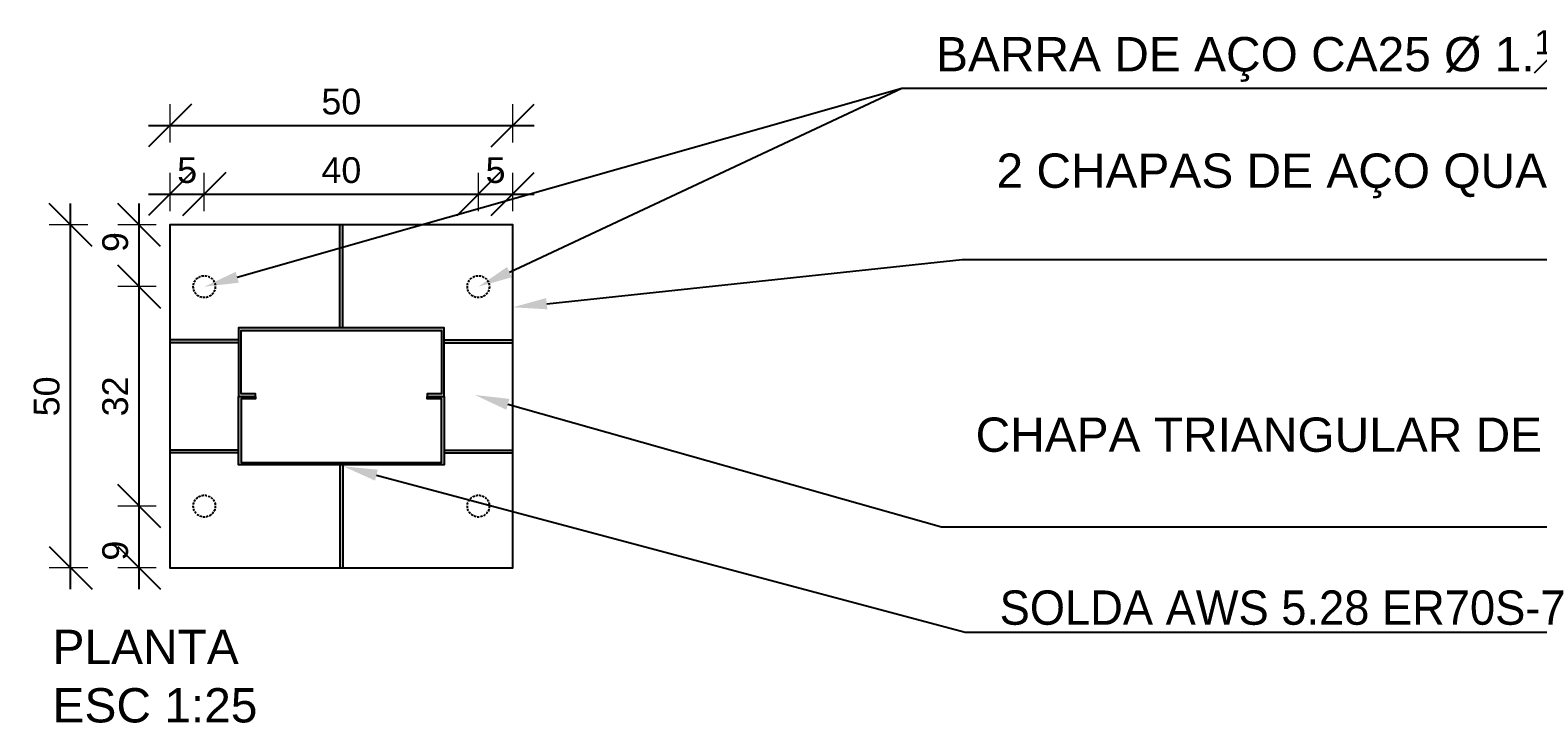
# Model space of a CAD drawing. Header units: millimetres. Extents: x 10906 to 25863, y 1966 to 4861.
# Tile 162 of 163: x 25395 to 25615, y 2965 to 3065. Entities that reach past the tile are written whole.
import ezdxf
from ezdxf import colors
from ezdxf.entities.mleader import LeaderData, LeaderLine
from ezdxf.math import Vec2, Vec3

# ---------------------------------------------------------------- set-up
doc = ezdxf.new("R2010")
doc.units = ezdxf.units.MM
doc.linetypes.add('DASHED2', pattern=[9.525, 6.35, -3.175])
doc.layers.add('COTAS', color=4, linetype='Continuous', lineweight=20)
doc.layers.add('DT-Textos', color=7, linetype='Continuous', lineweight=5)
for name, color, linetype in [('FUNDAÇÃO', 7, 'Continuous'), ('PILARES', 3, 'Continuous'), ('TEXTO', 7, 'Continuous')]:
    doc.layers.add(name, color=color, linetype=linetype)
doc.styles.add('2', font='arial.ttf', dxfattribs={"height": 2})
doc.styles.add('Annotative', font='arial.ttf')
doc.styles.add('Arial', font='arial.ttf')
doc.dimstyles.new('MURILO', dxfattribs={"dimscale": 0, "dimtxt": 1.5, "dimasz": 2.5, "dimexe": 1.25, "dimexo": 0, "dimtad": 1, "dimtxsty": 'Annotative', "dimblk": 'OBLIQUE', "dimcen": 2.5, "dimdle": 1.25, "dimclrd": 256, "dimclre": 256, "dimclrt": 7, "dimadec": 0, "dimazin": 0, "dimtfac": 1, "dimtmove": 0, "dimatfit": 3, "dimldrblk": 'OBLIQUE', "dimfxl": 1, "dimfxlon": 1, "dimtfillclr": 5, "dimlwe": -1, "dimarcsym": 0})

# ---------------------------------------------------------------- blocks, each defined once
blk = doc.blocks.new('_Oblique')
at = {"color": 0, "linetype": 'ByBlock', "lineweight": -2}
blk.add_line((-0.5, -0.5), (0.5, 0.5), dxfattribs=at)
blk = doc.blocks.new('*D1021')
at = {"layer": 'COTAS', "lineweight": -2, "transparency": 16777216}
blk.add_line((25411.25, 2992.43), (25411.25, 3030.68), dxfattribs=at)
at = {"layer": 'COTAS', "transparency": 16777216}
for p, q in [((25413.75, 3027.56), (25408.12, 3027.56)), ((25413.75, 2995.56), (25408.12, 2995.56))]:
    blk.add_line(p, q, dxfattribs=at)
at = {"layer": 'Defpoints', "color": 0, "transparency": 16777216}
for p in [(25411.25, 3027.56), (25420.75, 3027.56), (25420.75, 2995.56)]:
    blk.add_point(p, dxfattribs=at)
at = {"layer": 'COTAS', "lineweight": -2, "transparency": 16777216, "xscale": 6.25, "yscale": 6.25, "zscale": 6.25}
for p, rotation in [((25411.25, 3027.56), 90), ((25411.25, 2995.56), 270)]:
    blk.add_blockref('_Oblique', p, dxfattribs=dict(at, rotation=rotation))
at = {"layer": 'COTAS', "color": 7, "transparency": 16777216, "insert": (25407.77, 3011.56), "char_height": 3.75, "attachment_point": 5, "rotation": 90, "style": 'Annotative'}
blk.add_mtext('32', dxfattribs=at)
blk = doc.blocks.new('*D1024')
at = {"layer": 'COTAS', "transparency": 16777216}
for p, q in [((25460.75, 3038.56), (25460.75, 3044.18)), ((25465.75, 3038.56), (25465.75, 3044.18))]:
    blk.add_line(p, q, dxfattribs=at)
at = {"layer": 'COTAS', "lineweight": -2, "transparency": 16777216}
blk.add_line((25457.62, 3041.06), (25468.87, 3041.06), dxfattribs=at)
at = {"layer": 'Defpoints', "color": 0, "transparency": 16777216}
for p in [(25465.75, 3041.06), (25465.75, 3036.56), (25460.75, 3027.56)]:
    blk.add_point(p, dxfattribs=at)
at = {"layer": 'COTAS', "lineweight": -2, "transparency": 16777216, "xscale": 6.25, "yscale": 6.25, "zscale": 6.25, "rotation": 180}
blk.add_blockref('_Oblique', (25460.75, 3041.06), dxfattribs=at)
at = {"layer": 'COTAS', "lineweight": -2, "transparency": 16777216, "xscale": 6.25, "yscale": 6.25, "zscale": 6.25}
blk.add_blockref('_Oblique', (25465.75, 3041.06), dxfattribs=at)
at = {"layer": 'COTAS', "color": 7, "transparency": 16777216, "insert": (25463.25, 3044.53), "char_height": 3.75, "attachment_point": 5, "style": 'Annotative'}
blk.add_mtext('5', dxfattribs=at)
blk = doc.blocks.new('*D1025')
at = {"layer": 'COTAS', "transparency": 16777216}
for p, q in [((25415.75, 3038.56), (25415.75, 3044.18)), ((25420.75, 3038.56), (25420.75, 3044.18))]:
    blk.add_line(p, q, dxfattribs=at)
at = {"layer": 'COTAS', "lineweight": -2, "transparency": 16777216}
blk.add_line((25412.62, 3041.06), (25423.87, 3041.06), dxfattribs=at)
at = {"layer": 'Defpoints', "color": 0, "transparency": 16777216}
for p in [(25420.75, 3041.06), (25415.75, 3036.56), (25420.75, 3027.56)]:
    blk.add_point(p, dxfattribs=at)
at = {"layer": 'COTAS', "lineweight": -2, "transparency": 16777216, "xscale": 6.25, "yscale": 6.25, "zscale": 6.25, "rotation": 180}
blk.add_blockref('_Oblique', (25415.75, 3041.06), dxfattribs=at)
at = {"layer": 'COTAS', "lineweight": -2, "transparency": 16777216, "xscale": 6.25, "yscale": 6.25, "zscale": 6.25}
blk.add_blockref('_Oblique', (25420.75, 3041.06), dxfattribs=at)
at = {"layer": 'COTAS', "color": 7, "transparency": 16777216, "insert": (25418.25, 3044.53), "char_height": 3.75, "attachment_point": 5, "style": 'Annotative'}
blk.add_mtext('5', dxfattribs=at)
blk = doc.blocks.new('*D1026')
at = {"layer": 'COTAS', "lineweight": -2, "transparency": 16777216}
blk.add_line((25401.25, 2983.43), (25401.25, 3039.68), dxfattribs=at)
at = {"layer": 'COTAS', "transparency": 16777216}
for p, q in [((25403.75, 3036.56), (25398.12, 3036.56)), ((25403.75, 2986.56), (25398.12, 2986.56))]:
    blk.add_line(p, q, dxfattribs=at)
at = {"layer": 'Defpoints', "color": 0, "transparency": 16777216}
for p in [(25401.25, 3036.56), (25415.75, 3036.56), (25415.75, 2986.56)]:
    blk.add_point(p, dxfattribs=at)
at = {"layer": 'COTAS', "lineweight": -2, "transparency": 16777216, "xscale": 6.25, "yscale": 6.25, "zscale": 6.25}
for p, rotation in [((25401.25, 3036.56), 90), ((25401.25, 2986.56), 270)]:
    blk.add_blockref('_Oblique', p, dxfattribs=dict(at, rotation=rotation))
at = {"layer": 'COTAS', "color": 7, "transparency": 16777216, "insert": (25397.77, 3011.56), "char_height": 3.75, "attachment_point": 5, "rotation": 90, "style": 'Annotative'}
blk.add_mtext('50', dxfattribs=at)
blk = doc.blocks.new('*D1027')
at = {"layer": 'COTAS', "transparency": 16777216}
for p, q in [((25420.75, 3038.56), (25420.75, 3044.18)), ((25460.75, 3038.56), (25460.75, 3044.18))]:
    blk.add_line(p, q, dxfattribs=at)
at = {"layer": 'COTAS', "lineweight": -2, "transparency": 16777216}
blk.add_line((25417.62, 3041.06), (25463.87, 3041.06), dxfattribs=at)
at = {"layer": 'Defpoints', "color": 0, "transparency": 16777216}
for p in [(25460.75, 3041.06), (25420.75, 3027.56), (25460.75, 3027.56)]:
    blk.add_point(p, dxfattribs=at)
at = {"layer": 'COTAS', "lineweight": -2, "transparency": 16777216, "xscale": 6.25, "yscale": 6.25, "zscale": 6.25, "rotation": 180}
blk.add_blockref('_Oblique', (25420.75, 3041.06), dxfattribs=at)
at = {"layer": 'COTAS', "lineweight": -2, "transparency": 16777216, "xscale": 6.25, "yscale": 6.25, "zscale": 6.25}
blk.add_blockref('_Oblique', (25460.75, 3041.06), dxfattribs=at)
at = {"layer": 'COTAS', "color": 7, "transparency": 16777216, "insert": (25440.75, 3044.53), "char_height": 3.75, "attachment_point": 5, "style": 'Annotative'}
blk.add_mtext('40', dxfattribs=at)
blk = doc.blocks.new('*D1028')
at = {"layer": 'COTAS', "transparency": 16777216}
for p, q in [((25415.75, 3048.56), (25415.75, 3054.18)), ((25465.75, 3048.56), (25465.75, 3054.18))]:
    blk.add_line(p, q, dxfattribs=at)
at = {"layer": 'COTAS', "lineweight": -2, "transparency": 16777216}
blk.add_line((25412.62, 3051.06), (25468.87, 3051.06), dxfattribs=at)
at = {"layer": 'Defpoints', "color": 0, "transparency": 16777216}
for p in [(25465.75, 3051.06), (25415.75, 3036.56), (25465.75, 3036.56)]:
    blk.add_point(p, dxfattribs=at)
at = {"layer": 'COTAS', "lineweight": -2, "transparency": 16777216, "xscale": 6.25, "yscale": 6.25, "zscale": 6.25, "rotation": 180}
blk.add_blockref('_Oblique', (25415.75, 3051.06), dxfattribs=at)
at = {"layer": 'COTAS', "lineweight": -2, "transparency": 16777216, "xscale": 6.25, "yscale": 6.25, "zscale": 6.25}
blk.add_blockref('_Oblique', (25465.75, 3051.06), dxfattribs=at)
at = {"layer": 'COTAS', "color": 7, "transparency": 16777216, "insert": (25440.75, 3054.53), "char_height": 3.75, "attachment_point": 5, "style": 'Annotative'}
blk.add_mtext('50', dxfattribs=at)
blk = doc.blocks.new('*D1029')
at = {"layer": 'COTAS', "lineweight": -2, "transparency": 16777216}
blk.add_line((25411.25, 2983.43), (25411.25, 2998.68), dxfattribs=at)
at = {"layer": 'COTAS', "transparency": 16777216}
for p, q in [((25413.75, 2995.56), (25408.12, 2995.56)), ((25413.75, 2986.56), (25408.12, 2986.56))]:
    blk.add_line(p, q, dxfattribs=at)
at = {"layer": 'Defpoints', "color": 0, "transparency": 16777216}
for p in [(25411.25, 2995.56), (25420.75, 2995.56), (25415.75, 2986.56)]:
    blk.add_point(p, dxfattribs=at)
at = {"layer": 'COTAS', "lineweight": -2, "transparency": 16777216, "xscale": 6.25, "yscale": 6.25, "zscale": 6.25}
for p, rotation in [((25411.25, 2995.56), 90), ((25411.25, 2986.56), 270)]:
    blk.add_blockref('_Oblique', p, dxfattribs=dict(at, rotation=rotation))
at = {"layer": 'COTAS', "color": 7, "transparency": 16777216, "insert": (25407.77, 2989.06), "char_height": 3.75, "attachment_point": 5, "rotation": 90, "style": 'Annotative'}
blk.add_mtext('9', dxfattribs=at)
blk = doc.blocks.new('*D1030')
at = {"layer": 'COTAS', "lineweight": -2, "transparency": 16777216}
blk.add_line((25411.25, 3024.43), (25411.25, 3039.68), dxfattribs=at)
at = {"layer": 'COTAS', "transparency": 16777216}
for p, q in [((25413.75, 3036.56), (25408.12, 3036.56)), ((25413.75, 3027.56), (25408.12, 3027.56))]:
    blk.add_line(p, q, dxfattribs=at)
at = {"layer": 'Defpoints', "color": 0, "transparency": 16777216}
for p in [(25411.25, 3036.56), (25415.75, 3036.56), (25420.75, 3027.56)]:
    blk.add_point(p, dxfattribs=at)
at = {"layer": 'COTAS', "lineweight": -2, "transparency": 16777216, "xscale": 6.25, "yscale": 6.25, "zscale": 6.25}
for p, rotation in [((25411.25, 3036.56), 90), ((25411.25, 3027.56), 270)]:
    blk.add_blockref('_Oblique', p, dxfattribs=dict(at, rotation=rotation))
at = {"layer": 'COTAS', "color": 7, "transparency": 16777216, "insert": (25407.77, 3034.06), "char_height": 3.75, "attachment_point": 5, "rotation": 90, "style": 'Annotative'}
blk.add_mtext('9', dxfattribs=at)

msp = doc.modelspace()

# ---------------------------------------------------------------- hatches: boundary and pattern name
at = {"layer": 'PILARES'}
h = msp.add_hatch(color=256, dxfattribs=at)
h.dxf.hatch_style = 1
h.paths.add_polyline_path([(25440.53876, 3036.55713), (25440.53876, 3021.55713), (25440.95676, 3021.55713), (25440.95676, 3036.55713)])
h = msp.add_hatch(color=256, dxfattribs=at)
h.dxf.hatch_style = 1
h.paths.add_polyline_path([(25425.74776, 3021.55713), (25425.74776, 3011.55713), (25428.24776, 3011.55713), (25428.24776, 3011.93213), (25426.12276, 3011.93213), (25426.12276, 3021.18213), (25455.37276, 3021.18213), (25455.37276, 3011.93213), (25453.24776, 3011.93213), (25453.24776, 3011.55713), (25455.74776, 3011.55713), (25455.74776, 3021.55713)])
h = msp.add_hatch(color=256, dxfattribs=at)
h.dxf.hatch_style = 1
h.paths.add_polyline_path([(25415.74776, 3019.80713), (25425.74776, 3019.80713), (25425.74776, 3019.38913), (25415.74776, 3019.38913)])
h = msp.add_hatch(color=256, dxfattribs=at)
h.dxf.hatch_style = 1
h.paths.add_polyline_path([(25465.74776, 3019.80713), (25455.74776, 3019.80713), (25455.74776, 3019.38913), (25465.74776, 3019.38913)])
h = msp.add_hatch(color=256, dxfattribs=at)
h.dxf.hatch_style = 1
h.paths.add_polyline_path([(25453.24776, 3011.55713), (25453.24776, 3011.18213), (25455.37276, 3011.18213), (25455.37276, 3001.93213), (25426.12276, 3001.93213), (25426.12276, 3011.18213), (25428.24776, 3011.18213), (25428.24776, 3011.55713), (25425.74776, 3011.55713), (25425.74776, 3001.55713), (25455.74776, 3001.55713), (25455.74776, 3011.55713)])
h = msp.add_hatch(color=256, dxfattribs=at)
h.dxf.hatch_style = 1
h.paths.add_polyline_path([(25415.74776, 3003.72513), (25425.74776, 3003.72513), (25425.74776, 3003.30713), (25415.74776, 3003.30713)])
h = msp.add_hatch(color=256, dxfattribs=at)
h.dxf.hatch_style = 1
h.paths.add_polyline_path([(25465.74776, 3003.72513), (25455.74776, 3003.72513), (25455.74776, 3003.30713), (25465.74776, 3003.30713)])
h = msp.add_hatch(color=256, dxfattribs=at)
h.dxf.hatch_style = 1
h.paths.add_polyline_path([(25440.53876, 2986.55713), (25440.53876, 3001.55713), (25440.95676, 3001.55713), (25440.95676, 2986.55713)])

# ---------------------------------------------------------------- linework, layer by layer
at = {"layer": 'FUNDAÇÃO'}
msp.add_lwpolyline([(25465.74776, 2986.55713), (25465.74776, 3036.55713), (25415.74776, 3036.55713), (25415.74776, 2986.55713)], close=True, dxfattribs=at)
at = {"layer": 'FUNDAÇÃO', "color": 251}
msp.add_lwpolyline([(25415.74776, 2986.55713), (25465.74776, 2986.55713), (25465.74776, 3036.55713), (25415.74776, 3036.55713)], close=True, dxfattribs=at)
at = {"layer": 'FUNDAÇÃO', "linetype": 'DASHED2', "ltscale": 0.05}
for centre in [(25420.74776, 3027.55713), (25460.74776, 3027.55713), (25420.74776, 2995.55713), (25460.74776, 2995.55713)]:
    msp.add_circle(centre, 1.6, dxfattribs=at)
at = {"layer": 'PILARES'}
for p, q in [((25440.53876, 3021.55713), (25440.53876, 3036.55713)), ((25440.95676, 3021.55713), (25440.95676, 3036.55713)), ((25425.74776, 3019.80713), (25415.74776, 3019.80713)), ((25425.74776, 3019.38913), (25415.74776, 3019.38913)), ((25455.74776, 3019.80713), (25465.74776, 3019.80713)), ((25455.74776, 3019.38913), (25465.74776, 3019.38913)), ((25425.74776, 3003.72513), (25415.74776, 3003.72513)), ((25425.74776, 3003.30713), (25415.74776, 3003.30713)), ((25455.74776, 3003.72513), (25465.74776, 3003.72513)), ((25455.74776, 3003.30713), (25465.74776, 3003.30713)), ((25440.53876, 3001.55713), (25440.53876, 2986.55713)), ((25440.95676, 3001.55713), (25440.95676, 2986.55713))]:
    msp.add_line(p, q, dxfattribs=at)
for points in [[(25453.24776, 3011.55713), (25455.74776, 3011.55713), (25455.74776, 3021.55713), (25425.74776, 3021.55713), (25425.74776, 3011.55713), (25428.24776, 3011.55713), (25428.24776, 3011.93213), (25426.12276, 3011.93213), (25426.12276, 3021.18213), (25455.37276, 3021.18213), (25455.37276, 3011.93213), (25453.24776, 3011.93213)], [(25453.24776, 3011.55713), (25455.74776, 3011.55713), (25455.74776, 3001.55713), (25425.74776, 3001.55713), (25425.74776, 3011.55713), (25428.24776, 3011.55713), (25428.24776, 3011.18213), (25426.12276, 3011.18213), (25426.12276, 3001.93213), (25455.37276, 3001.93213), (25455.37276, 3011.18213), (25453.24776, 3011.18213)]]:
    msp.add_lwpolyline(points, close=True, dxfattribs=at)

# ---------------------------------------------------------------- texts
at = {"layer": 'DT-Textos', "char_height": 5, "attachment_point": 7, "line_spacing_factor": 0.798, "style": 'Arial'}
for s, insert, width in [('PLANTA', (25398.61006, 2972.52798), 64.6529765), ('ESC 1:25', (25398.61006, 2963.93798), 71.1369388)]:
    msp.add_mtext(s, dxfattribs=dict(at, insert=insert, width=width))

# ---------------------------------------------------------------- dimensions: what is measured, and where the dimension line sits
at = {"layer": 'COTAS'}
for base, p1, p2, picture, middle in [((25465.74776, 3051.05713), (25415.74776, 3036.55713), (25465.74776, 3036.55713), '*D1028', (25440.74776, 3054.53428)), ((25460.74776, 3041.05713), (25420.74776, 3027.55713), (25460.74776, 3027.55713), '*D1027', (25440.74776, 3044.53428))]:
    dim = msp.add_linear_dim(base=base, p1=p1, p2=p2, dimstyle='MURILO', override={"dimscale": 0, "dimtix": 0, "dimtofl": 1, "dimtmove": 0, "dimatfit": 3}, dxfattribs=at)
    dim.commit()
    dim.dimension.update_dxf_attribs({"geometry": picture, "text_midpoint": middle})
for base, p1, p2, override, picture, middle in [((25420.74776, 3041.05713), (25415.74776, 3036.55713), (25420.74776, 3027.55713), {"dimscale": 0, "dimtix": 0, "dimtofl": 1, "dimtmove": 0, "dimatfit": 3}, '*D1025', (25418.24776, 3041.05713)), ((25465.74776, 3041.05713), (25460.74776, 3027.55713), (25465.74776, 3036.55713), {"dimscale": 0, "dimtix": 0, "dimtofl": 1, "dimtmove": 1, "dimatfit": 3}, '*D1024', (25463.24776, 3041.05713))]:
    dim = msp.add_linear_dim(base=base, p1=p1, p2=p2, dimstyle='MURILO', override=override, dxfattribs=at)
    dim.commit()
    dim.dimension.update_dxf_attribs({"geometry": picture, "text_midpoint": middle, "dimtype": 160})
dim = msp.add_linear_dim(base=(25401.24776, 3036.55713), p1=(25415.74776, 2986.55713), p2=(25415.74776, 3036.55713), angle=90, dimstyle='MURILO', dxfattribs=at)
dim.commit()
dim.dimension.update_dxf_attribs({"geometry": '*D1026', "text_midpoint": (25397.77061, 3011.55713)})
for base, p1, p2, override, picture, middle in [((25411.24776, 3036.55713), (25420.74776, 3027.55713), (25415.74776, 3036.55713), {"dimscale": 0, "dimtix": 0, "dimtofl": 1, "dimtmove": 1, "dimatfit": 3}, '*D1030', (25411.24776, 3034.05713)), ((25411.24776, 2995.55713), (25415.74776, 2986.55713), (25420.74776, 2995.55713), {"dimscale": 0, "dimtix": 0, "dimtofl": 1, "dimtmove": 0, "dimatfit": 3}, '*D1029', (25411.24776, 2989.05713))]:
    dim = msp.add_linear_dim(base=base, p1=p1, p2=p2, angle=90, dimstyle='MURILO', override=override, dxfattribs=at)
    dim.commit()
    dim.dimension.update_dxf_attribs({"geometry": picture, "text_midpoint": middle, "dimtype": 160})
dim = msp.add_linear_dim(base=(25411.24776, 3027.55713), p1=(25420.74776, 2995.55713), p2=(25420.74776, 3027.55713), angle=90, dimstyle='MURILO', override={"dimscale": 0, "dimtix": 0, "dimtofl": 1, "dimtmove": 0, "dimatfit": 3}, dxfattribs=at)
dim.commit()
dim.dimension.update_dxf_attribs({"geometry": '*D1021', "text_midpoint": (25407.76933, 3011.55713)})

# ---------------------------------------------------------------- leaders
at = {"layer": 'TEXTO'}
ml = msp.add_multileader_mtext('Standard', dxfattribs=at)
ml.set_content('\\A1;BARRA DE AÇO CA25 %%C 1.{\\H0.7x;\\S1#4;}" C = 50cm', color=7, style='2')
ml.set_leader_properties(color=256, linetype='ByLayer', lineweight=-1)
ml.build(insert=Vec2(0, 0))
ml.multileader.update_dxf_attribs({"has_dogleg": 0, "text_left_attachment_type": 5, "text_right_attachment_type": 5, "dogleg_length": 0, "arrow_head_size": 5, "scale": 2.5})
ctx = ml.context
ctx.base_point, ctx.scale, ctx.char_height, ctx.arrow_head_size, ctx.landing_gap_size, ctx.plane_origin = Vec3(25522.53009, 3056.51457), 2.5, 5, 5, 5, Vec3(25455.74776, 3034.26164)
ctx.left_attachment, ctx.right_attachment = 5, 5
notes = []
notes.append((ctx, [(0, (1, 1, 0), (25522.53009, 3056.51457), (1, 0), 0, [(0, [(25420.74776, 3027.55713)], 0, [])])]))
ctx.mtext.insert, ctx.mtext.width, ctx.mtext.flow_direction = Vec3(25527.53009, 3064.96478), 134.2623649, 5
ml = msp.add_multileader_mtext('Standard', dxfattribs=at)
ml.set_content('\\A1;BARRA DE AÇO CA25 %%C 1.{\\H0.7x;\\S1#4;}" C = 50cm', color=7, style='2')
ml.set_leader_properties(color=256, linetype='ByLayer', lineweight=-1)
ml.build(insert=Vec2(0, 0))
ml.multileader.update_dxf_attribs({"has_dogleg": 0, "text_left_attachment_type": 5, "text_right_attachment_type": 5, "dogleg_length": 0, "arrow_head_size": 5, "scale": 2.5})
ctx = ml.context
ctx.base_point, ctx.scale, ctx.char_height, ctx.arrow_head_size, ctx.landing_gap_size, ctx.plane_origin = Vec3(25522.53009, 3056.51457), 2.5, 5, 5, 5, Vec3(25455.74776, 3024.72006)
ctx.left_attachment, ctx.right_attachment = 5, 5
notes.append((ctx, [(0, (1, 1, 0), (25522.53009, 3056.51457), (1, 0), 0, [(0, [(25460.74776, 3027.55713)], 0, [])])]))
ctx.mtext.insert, ctx.mtext.width, ctx.mtext.flow_direction = Vec3(25527.53009, 3064.96478), 134.2623649, 5
ml = msp.add_multileader_mtext('Standard', dxfattribs=at)
ml.set_content('\\A1;2 CHAPAS DE AÇO QUADRADA 50x50 cm # {\\H0.7x;\\S1#2;}"', color=7, style='2')
ml.set_leader_properties(color=256, linetype='ByLayer', lineweight=-1)
ml.build(insert=Vec2(0, 0))
ml.multileader.update_dxf_attribs({"has_dogleg": 0, "text_left_attachment_type": 5, "text_right_attachment_type": 5, "dogleg_length": 0, "arrow_head_size": 5, "scale": 2.5})
ctx = ml.context
ctx.base_point, ctx.scale, ctx.char_height, ctx.arrow_head_size, ctx.landing_gap_size, ctx.plane_origin = Vec3(25531.34333, 3031.5254), 2.5, 5, 5, 5, Vec3(25460.74776, 3020.45026)
ctx.left_attachment, ctx.right_attachment = 5, 5
notes.append((ctx, [(0, (1, 1, 0), (25531.34333, 3031.5254), (1, 0), 0, [(0, [(25465.74776, 3024.54784)], 0, [])])]))
ctx.mtext.insert, ctx.mtext.width, ctx.mtext.flow_direction = Vec3(25536.34333, 3047.97606), 97.1334096, 5
ml = msp.add_multileader_mtext('Standard', dxfattribs=at)
ml.set_content('\\A1;CHAPA TRIANGULAR DE REFORÇO # {\\H0.7x;\\S5#16;}"', color=7, style='2')
ml.set_leader_properties(color=256, linetype='ByLayer', lineweight=-1)
ml.build(insert=Vec2(0, 0))
ml.multileader.update_dxf_attribs({"has_dogleg": 0, "text_left_attachment_type": 5, "text_right_attachment_type": 5, "dogleg_length": 0, "arrow_head_size": 5, "scale": 2.5})
ctx = ml.context
ctx.base_point, ctx.scale, ctx.char_height, ctx.arrow_head_size, ctx.landing_gap_size, ctx.plane_origin = Vec3(25528.29604, 2992.53466), 2.5, 5, 5, 5, Vec3(25509.82033, 3011.45945)
ctx.left_attachment, ctx.right_attachment = 5, 5
notes.append((ctx, [(0, (1, 1, 0), (25528.29604, 2992.53466), (1, 0), 0, [(0, [(25460.23231, 3011.76613)], 0, [])])]))
ctx.mtext.insert, ctx.mtext.width, ctx.mtext.flow_direction = Vec3(25533.29604, 3009.47508), 85.6728309, 5
ml = msp.add_multileader_mtext('Standard', dxfattribs=at)
ml.set_content('{\\C256;SOLDA AWS 5.28 ER70S-7}', color=7, style='2')
ml.set_leader_properties(color=256, linetype='ByLayer', lineweight=-1)
ml.build(insert=Vec2(0, 0))
ml.multileader.update_dxf_attribs({"has_dogleg": 0, "text_left_attachment_type": 5, "text_right_attachment_type": 5, "dogleg_length": 0, "arrow_head_size": 5, "scale": 2.5})
ctx = ml.context
ctx.base_point, ctx.scale, ctx.char_height, ctx.arrow_head_size, ctx.landing_gap_size, ctx.plane_origin = Vec3(25531.78335, 2977.16859), 2.5, 5, 5, 5, Vec3(25437.96469, 3018.9013)
ctx.left_attachment, ctx.right_attachment = 5, 5
notes.append((ctx, [(1, (1, 1, 0), (25531.78335, 2977.16859), (1, 0), 0, [(0, [(25441.03776, 3001.35713)], 0, [])])]))
ctx.mtext.insert, ctx.mtext.width, ctx.mtext.flow_direction = Vec3(25536.78335, 2983.25727), 91.2028595, 5
for ctx, leaders in notes:
    for number, flags, end, landing, length, lines in leaders:
        leader = LeaderData()
        leader.index, (leader.has_last_leader_line, leader.has_dogleg_vector, leader.attachment_direction) = number, flags
        leader.last_leader_point, leader.dogleg_vector, leader.dogleg_length = Vec3(end), Vec3(landing), length
        for number, points, colour, breaks in lines:
            line = LeaderLine()
            line.index, line.vertices, line.color, line.breaks = number, Vec3.list(points), colors.encode_raw_color(colour), breaks
            leader.lines.append(line)
        ctx.leaders.append(leader)

doc.saveas('drawing.dxf')
